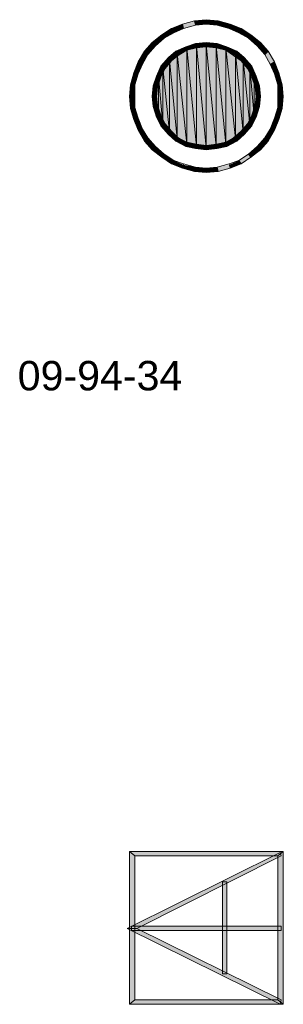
# Model space of a CAD drawing. Header units: millimetres. Extents: x 11 to 308, y -2333 to 36.
# Tile 10 of 85: x 210 to 231, y -2121 to -2044. Entities that reach past the tile are written whole.
import ezdxf

# ---------------------------------------------------------------- set-up
doc = ezdxf.new("R2010")
doc.units = ezdxf.units.MM
doc.layers.add('DGE_DATOS', color=7, linetype='Continuous', lineweight=0)
doc.layers.add('DGE_SIMBOLOS', color=7, linetype='Continuous', lineweight=0)
doc.styles.add('DGE_ARIAL', font='arial.ttf')

# ---------------------------------------------------------------- blocks, each defined once
blk = doc.blocks.new('DGE_09_94_34')
at = {"layer": 'DGE_SIMBOLOS', "true_color": 0x000000}
for points in [[(-2.131, 5.626), (-2.046, 5.287), (-2.977, 5.287), (-2.131, 5.626)], [(-1.199, 5.88), (-1.115, 5.541), (-2.131, 5.626), (-1.199, 5.88)], [(-1.115, 5.541), (-2.131, 5.626), (-2.046, 5.287), (-1.115, 5.541)], [(-0.268, 5.965), (-0.268, 5.626), (-1.199, 5.88), (-0.268, 5.965)], [(-0.268, 5.626), (-1.199, 5.88), (-1.115, 5.541), (-0.268, 5.626)], [(0.663, 5.88), (0.579, 5.541), (-0.268, 5.965), (0.663, 5.88)], [(0.579, 5.541), (-0.268, 5.965), (-0.268, 5.626), (0.579, 5.541)], [(1.51, 5.287), (0.663, 5.88), (0.579, 5.541), (1.51, 5.287)], [(1.595, 5.626), (1.51, 5.287), (0.663, 5.88), (1.595, 5.626)], [(2.272, 4.949), (1.595, 5.626), (1.51, 5.287), (2.272, 4.949)], [(2.441, 5.287), (2.272, 4.949), (1.595, 5.626), (2.441, 5.287)], [(-3.739, 4.779), (-3.57, 4.525), (-4.501, 4.187), (-3.739, 4.779)], [(-2.977, 5.287), (-2.808, 4.949), (-3.739, 4.779), (-2.977, 5.287)], [(-2.808, 4.949), (-3.739, 4.779), (-3.57, 4.525), (-2.808, 4.949)], [(-2.046, 5.287), (-2.977, 5.287), (-2.808, 4.949), (-2.046, 5.287)], [(3.034, 4.525), (2.441, 5.287), (2.272, 4.949), (3.034, 4.525)], [(3.288, 4.779), (3.034, 4.525), (2.441, 5.287), (3.288, 4.779)], [(3.711, 3.933), (3.288, 4.779), (3.034, 4.525), (3.711, 3.933)], [(3.965, 4.187), (3.711, 3.933), (3.288, 4.779), (3.965, 4.187)], [(-4.501, 4.187), (-4.247, 3.933), (-5.094, 3.509), (-4.501, 4.187)], [(-4.247, 3.933), (-5.094, 3.509), (-4.84, 3.255), (-4.247, 3.933)], [(-3.57, 4.525), (-4.501, 4.187), (-4.247, 3.933), (-3.57, 4.525)], [(-1.877, 3.848), (-1.792, 3.594), (-2.639, 3.509), (-1.877, 3.848)], [(-1.115, 4.102), (-1.03, 3.763), (-1.877, 3.848), (-1.115, 4.102)], [(-1.03, 3.763), (-1.877, 3.848), (-1.792, 3.594), (-1.03, 3.763)], [(-1.792, 3.679), (-1.03, -3.941), (-1.03, 3.933), (-1.792, 3.679)], [(-0.268, 4.187), (-0.268, 3.848), (-1.115, 4.102), (-0.268, 4.187)], [(-0.268, 3.848), (-1.115, 4.102), (-1.03, 3.763), (-0.268, 3.848)], [(-1.03, 3.933), (-0.268, -4.026), (-0.268, 4.017), (-1.03, 3.933)], [(-0.268, -4.026), (-1.03, 3.933), (-1.03, -3.941), (-0.268, -4.026)], [(0.579, 4.102), (0.494, 3.763), (-0.268, 4.187), (0.579, 4.102)], [(0.494, 3.763), (-0.268, 4.187), (-0.268, 3.848), (0.494, 3.763)], [(0.494, -3.941), (-0.268, 4.017), (-0.268, -4.026), (0.494, -3.941)], [(-0.268, 4.017), (0.494, -3.941), (0.494, 3.933), (-0.268, 4.017)], [(1.256, 3.594), (0.579, 4.102), (0.494, 3.763), (1.256, 3.594)], [(1.256, -3.772), (0.494, 3.933), (0.494, -3.941), (1.256, -3.772)], [(0.494, 3.933), (1.256, -3.772), (1.256, 3.679), (0.494, 3.933)], [(1.341, 3.848), (1.256, 3.594), (0.579, 4.102), (1.341, 3.848)], [(1.933, 3.171), (1.341, 3.848), (1.256, 3.594), (1.933, 3.171)], [(2.103, 3.509), (1.933, 3.171), (1.341, 3.848), (2.103, 3.509)], [(4.304, 3.255), (3.965, 4.187), (3.711, 3.933), (4.304, 3.255)], [(4.558, 3.509), (4.304, 3.255), (3.965, 4.187), (4.558, 3.509)], [(-5.094, 3.509), (-4.84, 3.255), (-5.602, 2.663), (-5.094, 3.509)], [(-4.84, 3.255), (-5.602, 2.663), (-5.263, 2.493), (-4.84, 3.255)], [(-2.639, 3.509), (-2.385, 3.171), (-3.231, 3.001), (-2.639, 3.509)], [(-2.385, 3.171), (-3.231, 3.001), (-2.977, 2.747), (-2.385, 3.171)], [(-3.147, 2.832), (-2.554, -3.349), (-2.554, 3.34), (-3.147, 2.832)], [(-1.792, 3.594), (-2.639, 3.509), (-2.385, 3.171), (-1.792, 3.594)], [(-2.554, 3.34), (-1.792, -3.772), (-1.792, 3.679), (-2.554, 3.34)], [(-1.792, -3.772), (-2.554, 3.34), (-2.554, -3.349), (-1.792, -3.772)], [(-1.03, -3.941), (-1.792, 3.679), (-1.792, -3.772), (-1.03, -3.941)], [(2.018, -3.349), (1.256, 3.679), (1.256, -3.772), (2.018, -3.349)], [(1.256, 3.679), (2.018, -3.349), (2.018, 3.34), (1.256, 3.679)], [(2.441, 2.747), (2.103, 3.509), (1.933, 3.171), (2.441, 2.747)], [(2.611, -2.841), (2.018, 3.34), (2.018, -3.349), (2.611, -2.841)], [(2.018, 3.34), (2.611, -2.841), (2.611, 2.832), (2.018, 3.34)], [(2.695, 3.001), (2.441, 2.747), (2.103, 3.509), (2.695, 3.001)], [(4.727, 2.493), (4.558, 3.509), (4.304, 3.255), (4.727, 2.493)], [(5.066, 2.663), (4.727, 2.493), (4.558, 3.509), (5.066, 2.663)], [(-5.602, 2.663), (-5.263, 2.493), (-5.941, 1.816), (-5.602, 2.663)], [(-5.263, 2.493), (-5.941, 1.816), (-5.602, 1.731), (-5.263, 2.493)], [(-3.824, 2.324), (-3.485, 2.155), (-4.163, 1.562), (-3.824, 2.324)], [(-3.231, 3.001), (-2.977, 2.747), (-3.824, 2.324), (-3.231, 3.001)], [(-2.977, 2.747), (-3.824, 2.324), (-3.485, 2.155), (-2.977, 2.747)], [(-3.655, 2.239), (-3.147, -2.841), (-3.147, 2.832), (-3.655, 2.239)], [(-2.554, -3.349), (-3.147, 2.832), (-3.147, -2.841), (-2.554, -3.349)], [(2.949, 2.155), (2.695, 3.001), (2.441, 2.747), (2.949, 2.155)], [(3.119, -2.248), (2.611, 2.832), (2.611, -2.841), (3.119, -2.248)], [(2.611, 2.832), (3.119, -2.248), (3.119, 2.239), (2.611, 2.832)], [(3.288, 2.324), (2.949, 2.155), (2.695, 3.001), (3.288, 2.324)], [(3.288, 1.477), (3.288, 2.324), (2.949, 2.155), (3.288, 1.477)], [(3.627, 1.562), (3.288, 1.477), (3.288, 2.324), (3.627, 1.562)], [(5.066, 1.731), (5.066, 2.663), (4.727, 2.493), (5.066, 1.731)], [(5.405, 1.816), (5.066, 1.731), (5.066, 2.663), (5.405, 1.816)], [(-5.941, 1.816), (-5.602, 1.731), (-6.195, 0.885), (-5.941, 1.816)], [(-5.602, 1.731), (-6.195, 0.885), (-5.856, 0.885), (-5.602, 1.731)], [(-4.163, 1.562), (-3.824, 1.477), (-4.417, 0.8), (-4.163, 1.562)], [(-4.247, 0.8), (-3.993, -1.571), (-3.993, 1.562), (-4.247, 0.8)], [(-3.485, 2.155), (-4.163, 1.562), (-3.824, 1.477), (-3.485, 2.155)], [(-3.993, 1.562), (-3.655, -2.248), (-3.655, 2.239), (-3.993, 1.562)], [(-3.655, -2.248), (-3.993, 1.562), (-3.993, -1.571), (-3.655, -2.248)], [(-3.147, -2.841), (-3.655, 2.239), (-3.655, -2.248), (-3.147, -2.841)], [(3.457, -1.571), (3.119, 2.239), (3.119, -2.248), (3.457, -1.571)], [(3.119, 2.239), (3.457, -1.571), (3.457, 1.562), (3.119, 2.239)], [(3.542, 0.715), (3.627, 1.562), (3.288, 1.477), (3.542, 0.715)], [(3.711, -0.809), (3.457, 1.562), (3.457, -1.571), (3.711, -0.809)], [(3.457, 1.562), (3.711, -0.809), (3.711, 0.8), (3.457, 1.562)], [(3.881, 0.8), (3.542, 0.715), (3.627, 1.562), (3.881, 0.8)], [(5.32, 0.885), (5.405, 1.816), (5.066, 1.731), (5.32, 0.885)], [(5.659, 0.885), (5.32, 0.885), (5.405, 1.816), (5.659, 0.885)], [(-6.195, 0.885), (-5.856, 0.885), (-6.279, -0.047), (-6.195, 0.885)], [(-5.856, 0.885), (-6.279, -0.047), (-5.856, -0.047), (-5.856, 0.885)], [(-4.417, 0.8), (-4.078, 0.715), (-4.501, -0.047), (-4.417, 0.8)], [(-3.824, 1.477), (-4.417, 0.8), (-4.078, 0.715), (-3.824, 1.477)], [(-4.332, -0.047), (-4.247, -0.809), (-4.247, 0.8), (-4.332, -0.047)], [(-3.993, -1.571), (-4.247, 0.8), (-4.247, -0.809), (-3.993, -1.571)], [(3.627, -0.047), (3.881, 0.8), (3.542, 0.715), (3.627, -0.047)], [(3.965, -0.047), (3.627, -0.047), (3.881, 0.8), (3.965, -0.047)], [(3.796, -0.047), (3.711, 0.8), (3.711, -0.809), (3.796, -0.047)], [(5.743, -0.047), (5.32, -0.047), (5.659, 0.885), (5.743, -0.047)], [(5.32, -0.047), (5.659, 0.885), (5.32, 0.885), (5.32, -0.047)], [(-4.078, 0.715), (-4.501, -0.047), (-4.163, -0.047), (-4.078, 0.715)], [(-6.279, -0.047), (-5.856, -0.047), (-6.195, -0.978), (-6.279, -0.047)], [(-5.856, -0.047), (-6.195, -0.978), (-5.856, -0.893), (-5.856, -0.047)], [(-4.501, -0.047), (-4.163, -0.047), (-4.417, -0.809), (-4.501, -0.047)], [(-4.163, -0.047), (-4.417, -0.809), (-4.078, -0.809), (-4.163, -0.047)], [(3.881, -0.809), (3.542, -0.809), (3.965, -0.047), (3.881, -0.809)], [(3.542, -0.809), (3.965, -0.047), (3.627, -0.047), (3.542, -0.809)], [(5.659, -0.978), (5.32, -0.893), (5.743, -0.047), (5.659, -0.978)], [(5.32, -0.893), (5.743, -0.047), (5.32, -0.047), (5.32, -0.893)], [(-6.195, -0.978), (-5.856, -0.893), (-5.941, -1.825), (-6.195, -0.978)], [(-5.856, -0.893), (-5.941, -1.825), (-5.602, -1.74), (-5.856, -0.893)], [(-4.417, -0.809), (-4.078, -0.809), (-4.163, -1.655), (-4.417, -0.809)], [(-4.078, -0.809), (-4.163, -1.655), (-3.824, -1.486), (-4.078, -0.809)], [(-4.163, -1.655), (-3.824, -1.486), (-3.824, -2.333), (-4.163, -1.655)], [(-3.824, -1.486), (-3.824, -2.333), (-3.485, -2.163), (-3.824, -1.486)], [(2.949, -2.163), (3.627, -1.655), (3.288, -1.486), (2.949, -2.163)], [(3.627, -1.655), (3.288, -1.486), (3.881, -0.809), (3.627, -1.655)], [(3.288, -1.486), (3.881, -0.809), (3.542, -0.809), (3.288, -1.486)], [(5.066, -1.74), (5.659, -0.978), (5.32, -0.893), (5.066, -1.74)], [(5.405, -1.825), (5.066, -1.74), (5.659, -0.978), (5.405, -1.825)], [(-5.941, -1.825), (-5.602, -1.74), (-5.602, -2.671), (-5.941, -1.825)], [(-5.602, -1.74), (-5.602, -2.671), (-5.263, -2.587), (-5.602, -1.74)], [(-3.824, -2.333), (-3.485, -2.163), (-3.231, -3.01), (-3.824, -2.333)], [(-3.485, -2.163), (-3.231, -3.01), (-2.977, -2.756), (-3.485, -2.163)], [(2.441, -2.756), (3.288, -2.333), (2.949, -2.163), (2.441, -2.756)], [(3.288, -2.333), (2.949, -2.163), (3.627, -1.655), (3.288, -2.333)], [(4.727, -2.587), (5.405, -1.825), (5.066, -1.74), (4.727, -2.587)], [(5.066, -2.671), (4.727, -2.587), (5.405, -1.825), (5.066, -2.671)], [(-5.602, -2.671), (-5.263, -2.587), (-5.094, -3.518), (-5.602, -2.671)], [(-5.263, -2.587), (-5.094, -3.518), (-4.84, -3.264), (-5.263, -2.587)], [(-3.231, -3.01), (-2.977, -2.756), (-2.639, -3.518), (-3.231, -3.01)], [(-2.977, -2.756), (-2.639, -3.518), (-2.385, -3.264), (-2.977, -2.756)], [(1.933, -3.264), (2.695, -3.01), (2.441, -2.756), (1.933, -3.264)], [(2.103, -3.518), (1.933, -3.264), (2.695, -3.01), (2.103, -3.518)], [(2.695, -3.01), (2.441, -2.756), (3.288, -2.333), (2.695, -3.01)], [(4.304, -3.264), (5.066, -2.671), (4.727, -2.587), (4.304, -3.264)], [(4.558, -3.518), (4.304, -3.264), (5.066, -2.671), (4.558, -3.518)], [(-5.094, -3.518), (-4.84, -3.264), (-4.501, -4.195), (-5.094, -3.518)], [(-4.84, -3.264), (-4.501, -4.195), (-4.247, -3.941), (-4.84, -3.264)], [(-2.639, -3.518), (-2.385, -3.264), (-1.877, -3.941), (-2.639, -3.518)], [(-2.385, -3.264), (-1.877, -3.941), (-1.792, -3.603), (-2.385, -3.264)], [(-1.877, -3.941), (-1.792, -3.603), (-1.115, -4.111), (-1.877, -3.941)], [(-1.792, -3.603), (-1.115, -4.111), (-1.03, -3.772), (-1.792, -3.603)], [(-1.115, -4.111), (-1.03, -3.772), (-0.268, -4.195), (-1.115, -4.111)], [(-1.03, -3.772), (-0.268, -4.195), (-0.268, -3.857), (-1.03, -3.772)], [(-0.268, -3.857), (0.579, -4.111), (0.494, -3.772), (-0.268, -3.857)], [(0.494, -3.772), (1.341, -3.941), (1.256, -3.603), (0.494, -3.772)], [(0.579, -4.111), (0.494, -3.772), (1.341, -3.941), (0.579, -4.111)], [(1.256, -3.603), (2.103, -3.518), (1.933, -3.264), (1.256, -3.603)], [(1.341, -3.941), (1.256, -3.603), (2.103, -3.518), (1.341, -3.941)], [(3.711, -3.941), (4.558, -3.518), (4.304, -3.264), (3.711, -3.941)], [(3.965, -4.195), (3.711, -3.941), (4.558, -3.518), (3.965, -4.195)], [(-4.501, -4.195), (-4.247, -3.941), (-3.739, -4.788), (-4.501, -4.195)], [(-4.247, -3.941), (-3.739, -4.788), (-3.57, -4.534), (-4.247, -3.941)], [(-3.739, -4.788), (-3.57, -4.534), (-2.977, -5.296), (-3.739, -4.788)], [(-3.57, -4.534), (-2.977, -5.296), (-2.808, -5.042), (-3.57, -4.534)], [(-0.268, -4.195), (-0.268, -3.857), (0.579, -4.111), (-0.268, -4.195)], [(2.272, -5.042), (3.288, -4.788), (3.034, -4.534), (2.272, -5.042)], [(3.034, -4.534), (3.965, -4.195), (3.711, -3.941), (3.034, -4.534)], [(3.288, -4.788), (3.034, -4.534), (3.965, -4.195), (3.288, -4.788)], [(-2.977, -5.296), (-2.808, -5.042), (-2.131, -5.635), (-2.977, -5.296)], [(-2.808, -5.042), (-2.131, -5.635), (-2.046, -5.381), (-2.808, -5.042)], [(-2.131, -5.635), (-2.046, -5.381), (-1.199, -5.889), (-2.131, -5.635)], [(-2.046, -5.381), (-1.199, -5.889), (-1.115, -5.55), (-2.046, -5.381)], [(0.579, -5.55), (1.595, -5.635), (1.51, -5.381), (0.579, -5.55)], [(1.51, -5.381), (2.441, -5.296), (2.272, -5.042), (1.51, -5.381)], [(1.595, -5.635), (1.51, -5.381), (2.441, -5.296), (1.595, -5.635)], [(2.441, -5.296), (2.272, -5.042), (3.288, -4.788), (2.441, -5.296)], [(-1.199, -5.889), (-1.115, -5.55), (-0.268, -5.973), (-1.199, -5.889)], [(-1.115, -5.55), (-0.268, -5.973), (-0.268, -5.635), (-1.115, -5.55)], [(-0.268, -5.635), (0.663, -5.889), (0.579, -5.55), (-0.268, -5.635)], [(-0.268, -5.973), (-0.268, -5.635), (0.663, -5.889), (-0.268, -5.973)], [(0.663, -5.889), (0.579, -5.55), (1.595, -5.635), (0.663, -5.889)]]:
    blk.add_hatch(color=18, dxfattribs=at).paths.add_polyline_path(points, flags=0)
at = {"layer": 'DGE_SIMBOLOS', "color": 18, "lineweight": 9, "true_color": 0x000000}
for points in [[(-2.131, 5.626), (-2.977, 5.287), (-2.808, 4.949), (-2.046, 5.287), (-2.131, 5.626)], [(-1.199, 5.88), (-2.131, 5.626), (-2.046, 5.287), (-1.115, 5.541), (-1.199, 5.88)], [(-0.268, 5.965), (-1.199, 5.88), (-1.115, 5.541), (-0.268, 5.626), (-0.268, 5.965)], [(0.663, 5.88), (-0.268, 5.965), (-0.268, 5.626), (0.579, 5.541), (0.663, 5.88)], [(1.595, 5.626), (0.663, 5.88), (0.579, 5.541), (1.51, 5.287), (1.595, 5.626)], [(2.441, 5.287), (1.595, 5.626), (1.51, 5.287), (2.272, 4.949), (2.441, 5.287)], [(-3.739, 4.779), (-4.501, 4.187), (-4.247, 3.933), (-3.57, 4.525), (-3.739, 4.779)], [(-2.977, 5.287), (-3.739, 4.779), (-3.57, 4.525), (-2.808, 4.949), (-2.977, 5.287)], [(3.203, 4.779), (2.441, 5.287), (2.272, 4.949), (3.034, 4.525), (3.203, 4.779)], [(3.965, 4.187), (3.203, 4.779), (3.034, 4.525), (3.711, 3.933), (3.965, 4.187)], [(-4.501, 4.187), (-5.094, 3.509), (-4.84, 3.255), (-4.247, 3.933), (-4.501, 4.187)], [(-1.877, 3.848), (-2.639, 3.509), (-2.469, 3.171), (-1.792, 3.594), (-1.877, 3.848)], [(-1.115, 4.102), (-1.877, 3.848), (-1.792, 3.594), (-1.03, 3.763), (-1.115, 4.102)], [(-1.792, 3.763), (-1.03, -3.941), (-1.03, 3.933), (-1.792, 3.763)], [(-0.268, 4.187), (-1.115, 4.102), (-1.03, 3.763), (-0.268, 3.848), (-0.268, 4.187)], [(-1.03, 3.933), (-0.268, -4.026), (-0.268, 4.017), (-1.03, 3.933)], [(-0.268, -4.026), (-1.03, 3.933), (-1.03, -3.941), (-0.268, -4.026)], [(0.579, 4.102), (-0.268, 4.187), (-0.268, 3.848), (0.494, 3.763), (0.579, 4.102)], [(0.494, -3.941), (-0.268, 4.017), (-0.268, -4.026), (0.494, -3.941)], [(-0.268, 4.017), (0.494, -3.941), (0.494, 3.933), (-0.268, 4.017)], [(1.341, 3.848), (0.579, 4.102), (0.494, 3.763), (1.256, 3.594), (1.341, 3.848)], [(1.256, -3.772), (0.494, 3.933), (0.494, -3.941), (1.256, -3.772)], [(0.494, 3.933), (1.256, -3.772), (1.256, 3.763), (0.494, 3.933)], [(2.103, 3.509), (1.341, 3.848), (1.256, 3.594), (1.849, 3.171), (2.103, 3.509)], [(4.558, 3.509), (3.965, 4.187), (3.711, 3.933), (4.304, 3.255), (4.558, 3.509)], [(-5.094, 3.509), (-5.602, 2.663), (-5.263, 2.493), (-4.84, 3.255), (-5.094, 3.509)], [(-2.639, 3.509), (-3.231, 3.001), (-2.977, 2.747), (-2.469, 3.171), (-2.639, 3.509)], [(-3.147, 2.832), (-2.554, -3.349), (-2.554, 3.34), (-3.147, 2.832)], [(-2.554, 3.34), (-1.792, -3.772), (-1.792, 3.763), (-2.554, 3.34)], [(-1.792, -3.772), (-2.554, 3.34), (-2.554, -3.349), (-1.792, -3.772)], [(-1.03, -3.941), (-1.792, 3.763), (-1.792, -3.772), (-1.03, -3.941)], [(2.018, -3.349), (1.256, 3.763), (1.256, -3.772), (2.018, -3.349)], [(1.256, 3.763), (2.018, -3.349), (2.018, 3.34), (1.256, 3.763)], [(2.695, 3.001), (2.103, 3.509), (1.849, 3.171), (2.441, 2.747), (2.695, 3.001)], [(2.611, -2.841), (2.018, 3.34), (2.018, -3.349), (2.611, -2.841)], [(2.018, 3.34), (2.611, -2.841), (2.611, 2.832), (2.018, 3.34)], [(5.066, 2.663), (4.558, 3.509), (4.304, 3.255), (4.727, 2.493), (5.066, 2.663)], [(-5.602, 2.663), (-5.941, 1.816), (-5.602, 1.731), (-5.263, 2.493), (-5.602, 2.663)], [(-3.824, 2.324), (-4.163, 1.562), (-3.824, 1.477), (-3.485, 2.155), (-3.824, 2.324)], [(-3.231, 3.001), (-3.824, 2.324), (-3.485, 2.155), (-2.977, 2.747), (-3.231, 3.001)], [(-3.655, 2.239), (-3.147, -2.841), (-3.147, 2.832), (-3.655, 2.239)], [(-2.554, -3.349), (-3.147, 2.832), (-3.147, -2.841), (-2.554, -3.349)], [(3.288, 2.324), (2.695, 3.001), (2.441, 2.747), (2.949, 2.155), (3.288, 2.324)], [(3.119, -2.248), (2.611, 2.832), (2.611, -2.841), (3.119, -2.248)], [(2.611, 2.832), (3.119, -2.248), (3.119, 2.239), (2.611, 2.832)], [(3.627, 1.562), (3.288, 2.324), (2.949, 2.155), (3.288, 1.477), (3.627, 1.562)], [(5.405, 1.816), (5.066, 2.663), (4.727, 2.493), (5.066, 1.731), (5.405, 1.816)], [(-5.941, 1.816), (-6.195, 0.885), (-5.856, 0.885), (-5.602, 1.731), (-5.941, 1.816)], [(-4.163, 1.562), (-4.417, 0.8), (-4.078, 0.715), (-3.824, 1.477), (-4.163, 1.562)], [(-4.247, 0.8), (-3.993, -1.571), (-3.993, 1.562), (-4.247, 0.8)], [(-3.993, 1.562), (-3.655, -2.248), (-3.655, 2.239), (-3.993, 1.562)], [(-3.655, -2.248), (-3.993, 1.562), (-3.993, -1.571), (-3.655, -2.248)], [(-3.147, -2.841), (-3.655, 2.239), (-3.655, -2.248), (-3.147, -2.841)], [(3.457, -1.571), (3.119, 2.239), (3.119, -2.248), (3.457, -1.571)], [(3.119, 2.239), (3.457, -1.571), (3.457, 1.562), (3.119, 2.239)], [(3.881, 0.8), (3.627, 1.562), (3.288, 1.477), (3.542, 0.715), (3.881, 0.8)], [(3.711, -0.809), (3.457, 1.562), (3.457, -1.571), (3.711, -0.809)], [(3.457, 1.562), (3.711, -0.809), (3.711, 0.8), (3.457, 1.562)], [(5.659, 0.885), (5.405, 1.816), (5.066, 1.731), (5.32, 0.885), (5.659, 0.885)], [(-6.195, 0.885), (-6.279, -0.047), (-5.856, -0.047), (-5.856, 0.885), (-6.195, 0.885)], [(-4.417, 0.8), (-4.501, -0.047), (-4.163, -0.047), (-4.078, 0.715), (-4.417, 0.8)], [(-4.332, -0.047), (-4.247, -0.809), (-4.247, 0.8), (-4.332, -0.047)], [(-3.993, -1.571), (-4.247, 0.8), (-4.247, -0.809), (-3.993, -1.571)], [(3.965, -0.047), (3.881, 0.8), (3.542, 0.715), (3.627, -0.047), (3.965, -0.047)], [(3.796, -0.047), (3.711, 0.8), (3.711, -0.809), (3.796, -0.047)], [(5.743, -0.047), (5.659, 0.885), (5.32, 0.885), (5.32, -0.047), (5.743, -0.047)], [(-6.279, -0.047), (-6.195, -0.978), (-5.856, -0.893), (-5.856, -0.047), (-6.279, -0.047)], [(-4.501, -0.047), (-4.417, -0.809), (-4.078, -0.724), (-4.163, -0.047), (-4.501, -0.047)], [(-4.417, -0.809), (-4.163, -1.655), (-3.824, -1.486), (-4.078, -0.724), (-4.417, -0.809)], [(3.627, -1.655), (3.881, -0.809), (3.542, -0.724), (3.288, -1.486), (3.627, -1.655)], [(3.881, -0.809), (3.965, -0.047), (3.627, -0.047), (3.542, -0.724), (3.881, -0.809)], [(5.659, -0.978), (5.743, -0.047), (5.32, -0.047), (5.32, -0.893), (5.659, -0.978)], [(-6.195, -0.978), (-5.941, -1.825), (-5.602, -1.74), (-5.856, -0.893), (-6.195, -0.978)], [(-4.163, -1.655), (-3.824, -2.333), (-3.485, -2.163), (-3.824, -1.486), (-4.163, -1.655)], [(3.288, -2.333), (3.627, -1.655), (3.288, -1.486), (2.949, -2.163), (3.288, -2.333)], [(5.405, -1.825), (5.659, -0.978), (5.32, -0.893), (5.066, -1.74), (5.405, -1.825)], [(-5.941, -1.825), (-5.602, -2.671), (-5.263, -2.587), (-5.602, -1.74), (-5.941, -1.825)], [(-3.824, -2.333), (-3.231, -3.01), (-2.977, -2.756), (-3.485, -2.163), (-3.824, -2.333)], [(2.695, -3.01), (3.288, -2.333), (2.949, -2.163), (2.441, -2.756), (2.695, -3.01)], [(5.066, -2.671), (5.405, -1.825), (5.066, -1.74), (4.727, -2.587), (5.066, -2.671)], [(-5.602, -2.671), (-5.094, -3.518), (-4.84, -3.264), (-5.263, -2.587), (-5.602, -2.671)], [(-3.231, -3.01), (-2.639, -3.518), (-2.469, -3.264), (-2.977, -2.756), (-3.231, -3.01)], [(2.103, -3.518), (2.695, -3.01), (2.441, -2.756), (1.849, -3.264), (2.103, -3.518)], [(4.558, -3.518), (5.066, -2.671), (4.727, -2.587), (4.304, -3.264), (4.558, -3.518)], [(-5.094, -3.518), (-4.501, -4.195), (-4.247, -3.941), (-4.84, -3.264), (-5.094, -3.518)], [(-2.639, -3.518), (-1.877, -3.941), (-1.792, -3.603), (-2.469, -3.264), (-2.639, -3.518)], [(-1.877, -3.941), (-1.115, -4.111), (-1.03, -3.772), (-1.792, -3.603), (-1.877, -3.941)], [(-1.115, -4.111), (-0.268, -4.195), (-0.268, -3.857), (-1.03, -3.772), (-1.115, -4.111)], [(-0.268, -4.195), (0.579, -4.111), (0.494, -3.772), (-0.268, -3.857), (-0.268, -4.195)], [(0.579, -4.111), (1.341, -3.941), (1.256, -3.603), (0.494, -3.772), (0.579, -4.111)], [(1.341, -3.941), (2.103, -3.518), (1.849, -3.264), (1.256, -3.603), (1.341, -3.941)], [(3.965, -4.195), (4.558, -3.518), (4.304, -3.264), (3.711, -3.941), (3.965, -4.195)], [(-4.501, -4.195), (-3.739, -4.788), (-3.57, -4.534), (-4.247, -3.941), (-4.501, -4.195)], [(-3.739, -4.788), (-2.977, -5.296), (-2.808, -5.042), (-3.57, -4.534), (-3.739, -4.788)], [(2.441, -5.296), (3.203, -4.788), (3.034, -4.534), (2.272, -5.042), (2.441, -5.296)], [(3.203, -4.788), (3.965, -4.195), (3.711, -3.941), (3.034, -4.534), (3.203, -4.788)], [(-2.977, -5.296), (-2.131, -5.635), (-2.046, -5.296), (-2.808, -5.042), (-2.977, -5.296)], [(-2.131, -5.635), (-1.199, -5.889), (-1.115, -5.55), (-2.046, -5.296), (-2.131, -5.635)], [(0.663, -5.889), (1.595, -5.635), (1.51, -5.296), (0.579, -5.55), (0.663, -5.889)], [(1.595, -5.635), (2.441, -5.296), (2.272, -5.042), (1.51, -5.296), (1.595, -5.635)], [(-1.199, -5.889), (-0.268, -5.973), (-0.268, -5.635), (-1.115, -5.55), (-1.199, -5.889)], [(-0.268, -5.973), (0.663, -5.889), (0.579, -5.55), (-0.268, -5.635), (-0.268, -5.973)]]:
    blk.add_lwpolyline(points, close=True, dxfattribs=at)
blk = doc.blocks.new('DGE_09_94_39')
at = {"layer": 'DGE_SIMBOLOS', "true_color": 0x000000}
for points in [[(5.489, 5.88), (-5.687, -0.047), (-6.449, -0.047), (5.489, 5.88)], [(5.743, 5.964), (-5.856, 5.626), (-6.279, 5.964), (5.743, 5.964)], [(-5.856, 5.626), (-6.279, 5.964), (-5.856, -5.635), (-5.856, 5.626)], [(-6.279, 5.964), (-5.856, -5.635), (-6.279, -5.973), (-6.279, 5.964)], [(5.32, 5.626), (5.743, 5.964), (-5.856, 5.626), (5.32, 5.626)], [(5.574, 5.626), (5.489, 5.88), (-5.687, -0.047), (5.574, 5.626)], [(5.743, -5.973), (5.32, 5.626), (5.743, 5.964), (5.743, -5.973)], [(5.32, -5.635), (5.743, -5.973), (5.32, 5.626), (5.32, -5.635)], [(1.341, 3.594), (1.002, 3.594), (1.341, -3.603), (1.341, 3.594)], [(1.002, 3.594), (1.341, -3.603), (1.002, -3.603), (1.002, 3.594)], [(-6.11, 0.123), (-6.11, -0.216), (5.574, 0.123), (-6.11, 0.123)], [(-6.11, -0.216), (5.574, 0.123), (5.574, -0.216), (-6.11, -0.216)], [(-5.687, -0.047), (-6.449, -0.047), (5.574, -5.635), (-5.687, -0.047)], [(-6.449, -0.047), (5.574, -5.635), (5.489, -5.973), (-6.449, -0.047)], [(-5.856, -5.635), (-6.279, -5.973), (5.32, -5.635), (-5.856, -5.635)], [(-6.279, -5.973), (5.32, -5.635), (5.743, -5.973), (-6.279, -5.973)]]:
    blk.add_hatch(color=18, dxfattribs=at).paths.add_polyline_path(points, flags=0)
at = {"layer": 'DGE_SIMBOLOS', "color": 18, "lineweight": 9, "true_color": 0x000000}
for points in [[(5.574, 5.626), (-5.687, -0.047), (-6.449, -0.047), (5.489, 5.88), (5.574, 5.626)], [(5.32, 5.626), (-5.856, 5.626), (-6.279, 5.964), (5.743, 5.964), (5.32, 5.626)], [(-5.856, 5.626), (-5.856, -5.635), (-6.279, -5.973), (-6.279, 5.964), (-5.856, 5.626)], [(5.32, -5.635), (5.32, 5.626), (5.743, 5.964), (5.743, -5.973), (5.32, -5.635)], [(1.341, 3.594), (1.341, -3.603), (1.002, -3.603), (1.002, 3.594), (1.341, 3.594)], [(-6.11, 0.123), (5.574, 0.123), (5.574, -0.216), (-6.11, -0.216), (-6.11, 0.123)], [(-5.687, -0.047), (5.574, -5.635), (5.489, -5.973), (-6.449, -0.047), (-5.687, -0.047)], [(-5.856, -5.635), (5.32, -5.635), (5.743, -5.973), (-6.279, -5.973), (-5.856, -5.635)]]:
    blk.add_lwpolyline(points, close=True, dxfattribs=at)

msp = doc.modelspace()

# ---------------------------------------------------------------- block references
for name, p in [('DGE_09_94_34', (225, -2050)), ('DGE_09_94_39', (225, -2115))]:
    msp.add_blockref(name, p)

# ---------------------------------------------------------------- texts
at = {"layer": 'DGE_DATOS', "style": 'DGE_ARIAL'}
msp.add_text('09-94-34', height=2.3, dxfattribs=at).set_placement((210, -2073))

doc.saveas('drawing.dxf')
